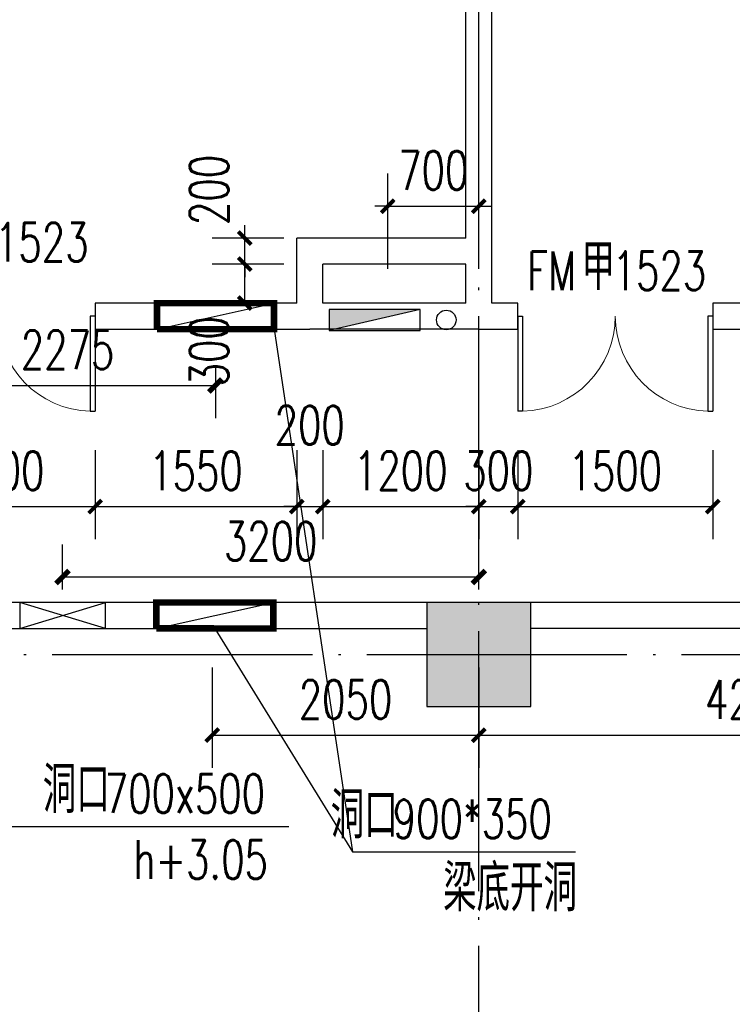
# Model space of a CAD drawing. Extents: x 797781 to 1255204, y 21234 to 1024248.
# Tile 236 of 256: x 909777 to 915258, y 275833 to 283400. Entities that reach past the tile are written whole.
import ezdxf

# ---------------------------------------------------------------- set-up
doc = ezdxf.new("R2010")
doc.units = 0
doc.header["$LTSCALE"] = 1000
doc.header["$MEASUREMENT"] = 0
doc.linetypes.add('230303生产综合楼-平面图_t8$0$DOTE', pattern=[2.42, 2, -0.2, 0.02, -0.2])
for name, color, linetype in [('00泄压阀', 2, 'Continuous'), ('230303生产综合楼-平面图_t8$0$COLUMN', 40, 'Continuous'), ('230303生产综合楼-平面图_t8$0$DIM_LEAD', 3, 'Continuous'), ('230303生产综合楼-平面图_t8$0$DOOR_FIRE', 4, 'Continuous'), ('230303生产综合楼-平面图_t8$0$DOOR_FIRE_TEXT', 7, 'Continuous'), ('230303生产综合楼-平面图_t8$0$DOTE', 1, '230303生产综合楼-平面图_t8$0$DOTE'), ('230303生产综合楼-平面图_t8$0$PUB_DIM', 3, 'Continuous'), ('230303生产综合楼-平面图_t8$0$PUB_TEXT', 7, 'Continuous'), ('230303生产综合楼-平面图_t8$0$WALL', 40, 'Continuous'), ('230303生产综合楼-平面图_t8$0$条件', 7, 'Continuous'), ('230303生产综合楼-平面图_t8$0$通风', 7, 'Continuous'), ('A泄压阀', 2, 'Continuous'), ('DIM_LEAD', 3, 'Continuous'), ('EQUIP_消火栓', 7, 'Continuous'), ('PUB_DIM', 3, 'Continuous'), ('PUB_HATCH', 8, 'Continuous'), ('PUB_TEXT', 7, 'Continuous'), ('VPIPE-消防', 1, 'Continuous')]:
    doc.layers.add(name, color=color, linetype=linetype)
doc.styles.add('230303生产综合楼-平面图_t8$0$_TCH_DIM', font='SIMPLEX', dxfattribs={"bigfont": 'GBCBIG'})
doc.styles.add('230303生产综合楼-平面图_T8$0$_TCH_DIM_T3', font='SIMPLEX', dxfattribs={"width": 0.705882, "bigfont": 'GBCBIG'})
doc.styles.add('230303生产综合楼-平面图_t8$0$_TCH_WINDOW', font='SIMPLEX', dxfattribs={"height": 3.5, "bigfont": 'GBCBIG'})
doc.styles.add('_TCH_DIM', font='SIMPLEX', dxfattribs={"bigfont": 'GBCBIG'})
doc.styles.add('_TCH_DIM_T3', font='SIMPLEX', dxfattribs={"width": 0.705882, "bigfont": 'GBCBIG'})
doc.dimstyles.new('230303生产综合楼-平面图_T8$0$_TCH_ARCH&&100', dxfattribs={"dimtxt": 297.5, "dimasz": 100, "dimexe": 250, "dimexo": 300, "dimgap": 126.25, "dimtad": 1, "dimdec": 0, "dimzin": 0, "dimdsep": 46, "dimtxsty": '230303生产综合楼-平面图_T8$0$_TCH_DIM_T3', "dimblk": '230303生产综合楼-平面图_t8$0$_ArchTick', "dimcen": 0.09, "dimclrt": 7, "dimazin": 2, "dimtfac": 1, "dimtdec": 0, "dimtix": 1, "dimtmove": 2, "dimatfit": 3, "dimfxl": 1, "dimtolj": 1, "dimtzin": 0, "dimarcsym": 0})
doc.dimstyles.new('_TCH_ARCH&&100', dxfattribs={"dimtxt": 297.5, "dimasz": 100, "dimexe": 250, "dimexo": 300, "dimgap": 126.25, "dimtad": 1, "dimdec": 0, "dimzin": 0, "dimdsep": 46, "dimtxsty": '_TCH_DIM_T3', "dimblk": 'ARCHTICK', "dimcen": 0.09, "dimclrt": 7, "dimazin": 2, "dimtfac": 1, "dimtdec": 0, "dimtix": 1, "dimtmove": 2, "dimatfit": 3, "dimfxl": 1, "dimtolj": 1, "dimtzin": 0, "dimarcsym": 0})

# ---------------------------------------------------------------- blocks, each defined once
blk = doc.blocks.new('_ArchTick')
at = {"color": 0, "linetype": 'ByBlock', "const_width": 0.4}
blk.add_lwpolyline([(-0.5, -0.5), (0.5, 0.5)], dxfattribs=at)
blk = doc.blocks.new('*D6658')
at = {"layer": 'Defpoints', "color": 0, "transparency": 16777216}
for p in [(648359.1, 277963.9), (650633.6, 277963.9), (650633.6, 277530.4)]:
    blk.add_point(p, dxfattribs=at)
at = {"layer": 'PUB_DIM', "color": 0, "lineweight": -2, "transparency": 16777216}
for p, q in [((648359.1, 277663.9), (648359.1, 277280.4)), ((650633.6, 277663.9), (650633.6, 277280.4)), ((648359.1, 277530.4), (650633.6, 277530.4))]:
    blk.add_line(p, q, dxfattribs=at)
at = {"layer": 'PUB_DIM', "color": 0, "lineweight": -2, "transparency": 16777216, "xscale": 100, "yscale": 100, "zscale": 100, "rotation": 180}
blk.add_blockref('_ArchTick', (648359.1, 277530.4), dxfattribs=at)
at = {"layer": 'PUB_DIM', "color": 0, "lineweight": -2, "transparency": 16777216, "xscale": 100, "yscale": 100, "zscale": 100}
blk.add_blockref('_ArchTick', (650633.6, 277530.4), dxfattribs=at)
at = {"layer": 'PUB_DIM', "color": 7, "transparency": 16777216, "insert": (649496.4, 277805.4), "char_height": 297.5, "attachment_point": 5, "style": '_TCH_DIM_T3'}
blk.add_mtext('\\A1;2275', dxfattribs=at)
blk = doc.blocks.new('A$C364970EA')
at = {"layer": '00泄压阀', "color": 2}
for p, q in [((-659.5, 0), (0, 200)), ((0, 0), (-659.5, 200))]:
    blk.add_line(p, q, dxfattribs=at)
blk.add_lwpolyline([(-659.5, 0), (0, 0), (0, 200), (-659.5, 200)], close=True, dxfattribs=at)
blk = doc.blocks.new('泄压阀')
at = {"layer": 'A泄压阀', "color": 2, "rotation": 180}
blk.add_blockref('A$C364970EA', (-320, 100), dxfattribs=at)
blk = doc.blocks.new('*D6568')
at = {"layer": 'Defpoints', "color": 0, "transparency": 16777216}
for p in [(1081362.6, 281165.8), (1078162.3, 280770.6), (1081362.6, 280770.6)]:
    blk.add_point(p, dxfattribs=at)
at = {"layer": 'PUB_DIM', "color": 0, "lineweight": -2, "transparency": 16777216}
for p, q in [((1078162.3, 281070.6), (1078162.3, 281415.8)), ((1081362.6, 281070.6), (1081362.6, 281415.8)), ((1078162.3, 281165.8), (1081362.6, 281165.8))]:
    blk.add_line(p, q, dxfattribs=at)
at = {"layer": 'PUB_DIM', "color": 0, "lineweight": -2, "transparency": 16777216, "xscale": 100, "yscale": 100, "zscale": 100, "rotation": 180}
blk.add_blockref('_ArchTick', (1078162.3, 281165.8), dxfattribs=at)
at = {"layer": 'PUB_DIM', "color": 0, "lineweight": -2, "transparency": 16777216, "xscale": 100, "yscale": 100, "zscale": 100}
blk.add_blockref('_ArchTick', (1081362.6, 281165.8), dxfattribs=at)
at = {"layer": 'PUB_DIM', "color": 7, "transparency": 16777216, "insert": (1079762.4, 281440.8), "char_height": 297.5, "attachment_point": 5, "style": '_TCH_DIM_T3'}
blk.add_mtext('\\A1;3200', dxfattribs=at)
blk = doc.blocks.new('230303生产综合楼-平面图_t8$0$_ArchTick')
at = {"color": 0, "linetype": 'ByBlock', "const_width": 0.3}
blk.add_lwpolyline([(-0.5, -0.5), (0.5, 0.5)], dxfattribs=at)
blk = doc.blocks.new('*D6443')
at = {"layer": '230303生产综合楼-平面图_t8$0$PUB_DIM', "color": 0, "lineweight": -2, "transparency": 16777216}
for p, q in [((520412.7, 80243.7), (520412.7, 79473.1)), ((522462.6, 80243.7), (522462.6, 79473.1)), ((520412.7, 79723.1), (522462.6, 79723.1))]:
    blk.add_line(p, q, dxfattribs=at)
at = {"layer": 'Defpoints', "color": 0, "transparency": 16777216}
for p in [(520412.7, 80543.7), (522462.6, 80543.7), (522462.6, 79723.1)]:
    blk.add_point(p, dxfattribs=at)
at = {"layer": '230303生产综合楼-平面图_t8$0$PUB_DIM', "color": 0, "lineweight": -2, "transparency": 16777216, "xscale": 100, "yscale": 100, "zscale": 100, "rotation": 180}
blk.add_blockref('230303生产综合楼-平面图_t8$0$_ArchTick', (520412.7, 79723.1), dxfattribs=at)
at = {"layer": '230303生产综合楼-平面图_t8$0$PUB_DIM', "color": 0, "lineweight": -2, "transparency": 16777216, "xscale": 100, "yscale": 100, "zscale": 100}
blk.add_blockref('230303生产综合楼-平面图_t8$0$_ArchTick', (522462.6, 79723.1), dxfattribs=at)
at = {"layer": '230303生产综合楼-平面图_t8$0$PUB_DIM', "color": 7, "transparency": 16777216, "insert": (521437.6, 79998.1), "char_height": 297.5, "attachment_point": 5, "style": '230303生产综合楼-平面图_T8$0$_TCH_DIM_T3'}
blk.add_mtext('\\A1;2050', dxfattribs=at)
blk = doc.blocks.new('*D6444')
at = {"layer": '230303生产综合楼-平面图_t8$0$PUB_DIM', "color": 0, "lineweight": -2, "transparency": 16777216}
for p, q in [((522462.6, 80243.7), (522462.6, 79473.1)), ((526662.4, 80243.7), (526662.4, 79473.1)), ((522462.6, 79723.1), (526662.4, 79723.1))]:
    blk.add_line(p, q, dxfattribs=at)
at = {"layer": 'Defpoints', "color": 0, "transparency": 16777216}
for p in [(522462.6, 80543.7), (526662.4, 80543.7), (526662.4, 79723.1)]:
    blk.add_point(p, dxfattribs=at)
at = {"layer": '230303生产综合楼-平面图_t8$0$PUB_DIM', "color": 0, "lineweight": -2, "transparency": 16777216, "xscale": 100, "yscale": 100, "zscale": 100, "rotation": 180}
blk.add_blockref('230303生产综合楼-平面图_t8$0$_ArchTick', (522462.6, 79723.1), dxfattribs=at)
at = {"layer": '230303生产综合楼-平面图_t8$0$PUB_DIM', "color": 0, "lineweight": -2, "transparency": 16777216, "xscale": 100, "yscale": 100, "zscale": 100}
blk.add_blockref('230303生产综合楼-平面图_t8$0$_ArchTick', (526662.4, 79723.1), dxfattribs=at)
at = {"layer": '230303生产综合楼-平面图_t8$0$PUB_DIM', "color": 7, "transparency": 16777216, "insert": (524562.5, 79998.1), "char_height": 297.5, "attachment_point": 5, "style": '230303生产综合楼-平面图_T8$0$_TCH_DIM_T3'}
blk.add_mtext('\\A1;4200', dxfattribs=at)
blk = doc.blocks.new('*D6302')
at = {"layer": '230303生产综合楼-平面图_t8$0$PUB_DIM', "color": 0, "lineweight": -2, "transparency": 16777216}
for p, q in [((1075607.5, 92637.1), (1075607.5, 93369.5)), ((1076307.4, 92637.1), (1076307.4, 93369.5)), ((1075607.5, 93119.5), (1075507.5, 93119.5)), ((1075607.5, 93119.5), (1076307.4, 93119.5)), ((1076307.4, 93119.5), (1076407.4, 93119.5))]:
    blk.add_line(p, q, dxfattribs=at)
at = {"layer": 'Defpoints', "color": 0, "transparency": 16777216}
for p in [(1076307.4, 93119.5), (1075607.5, 92337.1), (1076307.4, 92337.1)]:
    blk.add_point(p, dxfattribs=at)
at = {"layer": '230303生产综合楼-平面图_t8$0$PUB_DIM', "color": 0, "lineweight": -2, "transparency": 16777216, "xscale": 100, "yscale": 100, "zscale": 100}
blk.add_blockref('230303生产综合楼-平面图_t8$0$_ArchTick', (1075607.5, 93119.5), dxfattribs=at)
at = {"layer": '230303生产综合楼-平面图_t8$0$PUB_DIM', "color": 0, "lineweight": -2, "transparency": 16777216, "xscale": 100, "yscale": 100, "zscale": 100, "rotation": 180}
blk.add_blockref('230303生产综合楼-平面图_t8$0$_ArchTick', (1076307.4, 93119.5), dxfattribs=at)
at = {"layer": '230303生产综合楼-平面图_t8$0$PUB_DIM', "color": 7, "transparency": 16777216, "insert": (1075957.5, 93394.5), "char_height": 297.5, "attachment_point": 5, "style": '230303生产综合楼-平面图_T8$0$_TCH_DIM_T3'}
blk.add_mtext('\\A1;700', dxfattribs=at)
blk = doc.blocks.new('$TwtSys$00000434')
for p, q in [((-0.5, 0.5), (-0.5, -0.5)), ((-0.5, -0.5), (0.5, 0.5)), ((0.5, 0.5), (-0.5, 0.5)), ((0.5, -0.5), (0.5, 0.5)), ((-0.5, -0.5), (0.5, -0.5))]:
    blk.add_line(p, q)
blk.add_solid([(0.5, -0.5), (0.5, 0.5), (-0.5, -0.5)])
blk = doc.blocks.new('*D5241')
at = {"layer": '230303生产综合楼-平面图_t8$0$PUB_DIM', "color": 0, "lineweight": -2, "transparency": 16777216}
for p, q in [((911808, 281521.6), (911258.5, 281521.6)), ((911508.5, 281221.6), (911508.5, 281521.6)), ((911808, 281221.6), (911258.5, 281221.6))]:
    blk.add_line(p, q, dxfattribs=at)
at = {"layer": 'Defpoints', "color": 0, "transparency": 16777216}
for p in [(911508.5, 281521.6), (912108, 281521.6), (912108, 281221.6)]:
    blk.add_point(p, dxfattribs=at)
at = {"layer": '230303生产综合楼-平面图_t8$0$PUB_DIM', "color": 0, "lineweight": -2, "transparency": 16777216, "xscale": 100, "yscale": 100, "zscale": 100}
for p, rotation in [((911508.5, 281521.6), 90), ((911508.5, 281221.6), 270)]:
    blk.add_blockref('230303生产综合楼-平面图_t8$0$_ArchTick', p, dxfattribs=dict(at, rotation=rotation))
at = {"layer": '230303生产综合楼-平面图_t8$0$PUB_DIM', "color": 7, "transparency": 16777216, "insert": (911233.5, 280851.6), "char_height": 297.5, "attachment_point": 5, "rotation": 90, "style": '230303生产综合楼-平面图_T8$0$_TCH_DIM_T3'}
blk.add_mtext('\\A1;300', dxfattribs=at)
blk = doc.blocks.new('*D5242')
at = {"layer": '230303生产综合楼-平面图_t8$0$PUB_DIM', "color": 0, "lineweight": -2, "transparency": 16777216}
for p, q in [((911508.5, 281721.6), (911508.5, 281821.6)), ((911808, 281721.6), (911258.5, 281721.6)), ((911508.5, 281521.6), (911508.5, 281721.6)), ((911808, 281521.6), (911258.5, 281521.6)), ((911508.5, 281521.6), (911508.5, 281421.6))]:
    blk.add_line(p, q, dxfattribs=at)
at = {"layer": 'Defpoints', "color": 0, "transparency": 16777216}
for p in [(911508.5, 281721.6), (912108, 281721.6), (912108, 281521.6)]:
    blk.add_point(p, dxfattribs=at)
at = {"layer": '230303生产综合楼-平面图_t8$0$PUB_DIM', "color": 0, "lineweight": -2, "transparency": 16777216, "xscale": 100, "yscale": 100, "zscale": 100}
for p, rotation in [((911508.5, 281721.6), 270), ((911508.5, 281521.6), 90)]:
    blk.add_blockref('230303生产综合楼-平面图_t8$0$_ArchTick', p, dxfattribs=dict(at, rotation=rotation))
at = {"layer": '230303生产综合楼-平面图_t8$0$PUB_DIM', "color": 7, "transparency": 16777216, "insert": (911233.5, 282091.6), "char_height": 297.5, "attachment_point": 5, "rotation": 90, "style": '230303生产综合楼-平面图_T8$0$_TCH_DIM_T3'}
blk.add_mtext('\\A1;200', dxfattribs=at)
blk = doc.blocks.new('*D5268')
at = {"layer": '230303生产综合楼-平面图_t8$0$PUB_DIM', "color": 0, "lineweight": -2, "transparency": 16777216}
for p, q in [((908858, 280090.3), (908858, 279408)), ((910358, 280090.3), (910358, 279408)), ((908858, 279658), (910358, 279658))]:
    blk.add_line(p, q, dxfattribs=at)
at = {"layer": 'Defpoints', "color": 0, "transparency": 16777216}
for p in [(908858, 280390.3), (910358, 280390.3), (910358, 279658)]:
    blk.add_point(p, dxfattribs=at)
at = {"layer": '230303生产综合楼-平面图_t8$0$PUB_DIM', "color": 0, "lineweight": -2, "transparency": 16777216, "xscale": 100, "yscale": 100, "zscale": 100, "rotation": 180}
blk.add_blockref('230303生产综合楼-平面图_t8$0$_ArchTick', (908858, 279658), dxfattribs=at)
at = {"layer": '230303生产综合楼-平面图_t8$0$PUB_DIM', "color": 0, "lineweight": -2, "transparency": 16777216, "xscale": 100, "yscale": 100, "zscale": 100}
blk.add_blockref('230303生产综合楼-平面图_t8$0$_ArchTick', (910358, 279658), dxfattribs=at)
at = {"layer": '230303生产综合楼-平面图_t8$0$PUB_DIM', "color": 7, "transparency": 16777216, "insert": (909608, 279933), "char_height": 297.5, "attachment_point": 5, "style": '230303生产综合楼-平面图_T8$0$_TCH_DIM_T3'}
blk.add_mtext('\\A1;1500', dxfattribs=at)
blk = doc.blocks.new('*D5269')
at = {"layer": '230303生产综合楼-平面图_t8$0$PUB_DIM', "color": 0, "lineweight": -2, "transparency": 16777216}
for p, q in [((910358, 280090.3), (910358, 279408)), ((911908, 280090.3), (911908, 279408)), ((910358, 279658), (911908, 279658))]:
    blk.add_line(p, q, dxfattribs=at)
at = {"layer": 'Defpoints', "color": 0, "transparency": 16777216}
for p in [(910358, 280390.3), (911908, 280390.3), (911908, 279658)]:
    blk.add_point(p, dxfattribs=at)
at = {"layer": '230303生产综合楼-平面图_t8$0$PUB_DIM', "color": 0, "lineweight": -2, "transparency": 16777216, "xscale": 100, "yscale": 100, "zscale": 100, "rotation": 180}
blk.add_blockref('230303生产综合楼-平面图_t8$0$_ArchTick', (910358, 279658), dxfattribs=at)
at = {"layer": '230303生产综合楼-平面图_t8$0$PUB_DIM', "color": 0, "lineweight": -2, "transparency": 16777216, "xscale": 100, "yscale": 100, "zscale": 100}
blk.add_blockref('230303生产综合楼-平面图_t8$0$_ArchTick', (911908, 279658), dxfattribs=at)
at = {"layer": '230303生产综合楼-平面图_t8$0$PUB_DIM', "color": 7, "transparency": 16777216, "insert": (911133, 279933), "char_height": 297.5, "attachment_point": 5, "style": '230303生产综合楼-平面图_T8$0$_TCH_DIM_T3'}
blk.add_mtext('\\A1;1550', dxfattribs=at)
blk = doc.blocks.new('*D5270')
at = {"layer": '230303生产综合楼-平面图_t8$0$PUB_DIM', "color": 0, "lineweight": -2, "transparency": 16777216}
for p, q in [((911908, 280090.3), (911908, 279408)), ((912108, 280090.3), (912108, 279408)), ((911908, 279658), (911808, 279658)), ((911908, 279658), (912108, 279658)), ((912108, 279658), (912208, 279658))]:
    blk.add_line(p, q, dxfattribs=at)
at = {"layer": 'Defpoints', "color": 0, "transparency": 16777216}
for p in [(911908, 280390.3), (912108, 280390.3), (912108, 279658)]:
    blk.add_point(p, dxfattribs=at)
at = {"layer": '230303生产综合楼-平面图_t8$0$PUB_DIM', "color": 0, "lineweight": -2, "transparency": 16777216, "xscale": 100, "yscale": 100, "zscale": 100}
blk.add_blockref('230303生产综合楼-平面图_t8$0$_ArchTick', (911908, 279658), dxfattribs=at)
at = {"layer": '230303生产综合楼-平面图_t8$0$PUB_DIM', "color": 0, "lineweight": -2, "transparency": 16777216, "xscale": 100, "yscale": 100, "zscale": 100, "rotation": 180}
blk.add_blockref('230303生产综合楼-平面图_t8$0$_ArchTick', (912108, 279658), dxfattribs=at)
at = {"layer": '230303生产综合楼-平面图_t8$0$PUB_DIM', "color": 7, "transparency": 16777216, "insert": (912008, 280283), "char_height": 297.5, "attachment_point": 5, "style": '230303生产综合楼-平面图_T8$0$_TCH_DIM_T3'}
blk.add_mtext('\\A1;200', dxfattribs=at)
blk = doc.blocks.new('*D5271')
at = {"layer": '230303生产综合楼-平面图_t8$0$PUB_DIM', "color": 0, "lineweight": -2, "transparency": 16777216}
for p, q in [((912108, 280090.3), (912108, 279408)), ((913308, 280090.3), (913308, 279408)), ((912108, 279658), (913308, 279658))]:
    blk.add_line(p, q, dxfattribs=at)
at = {"layer": 'Defpoints', "color": 0, "transparency": 16777216}
for p in [(912108, 280390.3), (913308, 280390.3), (913308, 279658)]:
    blk.add_point(p, dxfattribs=at)
at = {"layer": '230303生产综合楼-平面图_t8$0$PUB_DIM', "color": 0, "lineweight": -2, "transparency": 16777216, "xscale": 100, "yscale": 100, "zscale": 100, "rotation": 180}
blk.add_blockref('230303生产综合楼-平面图_t8$0$_ArchTick', (912108, 279658), dxfattribs=at)
at = {"layer": '230303生产综合楼-平面图_t8$0$PUB_DIM', "color": 0, "lineweight": -2, "transparency": 16777216, "xscale": 100, "yscale": 100, "zscale": 100}
blk.add_blockref('230303生产综合楼-平面图_t8$0$_ArchTick', (913308, 279658), dxfattribs=at)
at = {"layer": '230303生产综合楼-平面图_t8$0$PUB_DIM', "color": 7, "transparency": 16777216, "insert": (912708, 279933), "char_height": 297.5, "attachment_point": 5, "style": '230303生产综合楼-平面图_T8$0$_TCH_DIM_T3'}
blk.add_mtext('\\A1;1200', dxfattribs=at)
blk = doc.blocks.new('*D5272')
at = {"layer": '230303生产综合楼-平面图_t8$0$PUB_DIM', "color": 0, "lineweight": -2, "transparency": 16777216}
for p, q in [((913308, 280090.3), (913308, 279408)), ((913608, 280090.3), (913608, 279408)), ((913308, 279658), (913208, 279658)), ((913308, 279658), (913608, 279658)), ((913608, 279658), (913708, 279658))]:
    blk.add_line(p, q, dxfattribs=at)
at = {"layer": 'Defpoints', "color": 0, "transparency": 16777216}
for p in [(913308, 280390.3), (913608, 280390.3), (913608, 279658)]:
    blk.add_point(p, dxfattribs=at)
at = {"layer": '230303生产综合楼-平面图_t8$0$PUB_DIM', "color": 0, "lineweight": -2, "transparency": 16777216, "xscale": 100, "yscale": 100, "zscale": 100}
blk.add_blockref('230303生产综合楼-平面图_t8$0$_ArchTick', (913308, 279658), dxfattribs=at)
at = {"layer": '230303生产综合楼-平面图_t8$0$PUB_DIM', "color": 0, "lineweight": -2, "transparency": 16777216, "xscale": 100, "yscale": 100, "zscale": 100, "rotation": 180}
blk.add_blockref('230303生产综合楼-平面图_t8$0$_ArchTick', (913608, 279658), dxfattribs=at)
at = {"layer": '230303生产综合楼-平面图_t8$0$PUB_DIM', "color": 7, "transparency": 16777216, "insert": (913458, 279933), "char_height": 297.5, "attachment_point": 5, "style": '230303生产综合楼-平面图_T8$0$_TCH_DIM_T3'}
blk.add_mtext('\\A1;300', dxfattribs=at)
blk = doc.blocks.new('*D5273')
at = {"layer": '230303生产综合楼-平面图_t8$0$PUB_DIM', "color": 0, "lineweight": -2, "transparency": 16777216}
for p, q in [((913608, 280090.3), (913608, 279408)), ((915108, 280090.3), (915108, 279408)), ((913608, 279658), (915108, 279658))]:
    blk.add_line(p, q, dxfattribs=at)
at = {"layer": 'Defpoints', "color": 0, "transparency": 16777216}
for p in [(913608, 280390.3), (915108, 280390.3), (915108, 279658)]:
    blk.add_point(p, dxfattribs=at)
at = {"layer": '230303生产综合楼-平面图_t8$0$PUB_DIM', "color": 0, "lineweight": -2, "transparency": 16777216, "xscale": 100, "yscale": 100, "zscale": 100, "rotation": 180}
blk.add_blockref('230303生产综合楼-平面图_t8$0$_ArchTick', (913608, 279658), dxfattribs=at)
at = {"layer": '230303生产综合楼-平面图_t8$0$PUB_DIM', "color": 0, "lineweight": -2, "transparency": 16777216, "xscale": 100, "yscale": 100, "zscale": 100}
blk.add_blockref('230303生产综合楼-平面图_t8$0$_ArchTick', (915108, 279658), dxfattribs=at)
at = {"layer": '230303生产综合楼-平面图_t8$0$PUB_DIM', "color": 7, "transparency": 16777216, "insert": (914358, 279933), "char_height": 297.5, "attachment_point": 5, "style": '230303生产综合楼-平面图_T8$0$_TCH_DIM_T3'}
blk.add_mtext('\\A1;1500', dxfattribs=at)
blk = doc.blocks.new('230303生产综合楼-平面图_t8$0$$DorLib2D$00000002')
for p, q in [((-0.5, 0), (-0.5, 0.4875)), ((-0.475, 0.4875), (-0.5, 0.4875)), ((-0.475, 0), (-0.475, 0.4875)), ((0.475, 0), (0.475, 0.4875)), ((0.475, 0.4875), (0.5, 0.4875)), ((0.5, 0), (0.5, 0.4875)), ((-0.5, 0), (-0.475, 0)), ((0.5, 0), (0.475, 0))]:
    blk.add_line(p, q)
at = {"lineweight": 13}
for centre, start, end in [((-0.4875, 0), 0, 88.5307), ((0.4875, 0), 91.4693, 180)]:
    blk.add_arc(centre, 0.4875, start, end, dxfattribs=at)
blk = doc.blocks.new('_FZH')
blk.add_lwpolyline([(-0.5, -0.5), (0.5, -0.5), (0.5, 0.5), (-0.5, 0.5)], close=True)
at = {"layer": 'PUB_HATCH'}
blk.add_solid([(-0.5, -0.5), (0.5, -0.5), (-0.5, 0.5), (0.5, 0.5)], dxfattribs=at)
blk = doc.blocks.new('2FND22')
at = {"layer": 'DIM_LEAD'}
blk.add_line((649055.3, 274140.6), (651197.9, 274140.6), dxfattribs=at)
at = {"layer": 'PUB_TEXT', "style": '_TCH_DIM'}
blk.add_text('洞口', height=357.45, dxfattribs=at).set_placement((649306.3, 274245.6))
at = {"layer": 'PUB_TEXT', "style": '_TCH_DIM', "width": 0.705882}
for s, p in [('700x500', (649782.9, 274245.6)), ('h+3.05', (650002.9, 273738.1))]:
    blk.add_text(s, height=297.5, dxfattribs=at).set_placement(p)
at = {"layer": 'PUB_DIM'}
dim = blk.add_aligned_dim(p1=(648359.0975, 277963.8859), p2=(650633.6466, 277963.8859), distance=-433.4697, dimstyle='_TCH_ARCH&&100', dxfattribs=at)
dim.commit()
dim.dimension.update_dxf_attribs({"geometry": '*D6658', "text_midpoint": (649496.372, 277805.4162)})
blk = doc.blocks.new('2FXYF')
at = {"layer": 'A泄压阀', "color": 8, "rotation": 180.0000000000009}
blk.add_blockref('泄压阀', (1078172.1, 280870.6), dxfattribs=at)
at = {"layer": 'PUB_DIM'}
dim = blk.add_aligned_dim(p1=(1078162.3, 280770.6), p2=(1081362.6, 280770.6), distance=395.2, dimstyle='_TCH_ARCH&&100', dxfattribs=at)
dim.commit()
dim.dimension.update_dxf_attribs({"geometry": '*D6568', "text_midpoint": (1079762.4, 281440.8)})
blk = doc.blocks.new('230303生产综合楼-平面图_t8$0$2FNTD')
at = {"layer": '230303生产综合楼-平面图_t8$0$DIM_LEAD'}
for p, q in [((520888.1, 82843.2), (521491.2, 78825.5)), ((520432.7, 80543.7), (521491.2, 78825.5)), ((521491.2, 78825.5), (523205.9, 78825.5))]:
    blk.add_line(p, q, dxfattribs=at)
at = {"layer": '230303生产综合楼-平面图_t8$0$条件', "color": 1}
blk.add_lwpolyline([(519988.1, 82843.2), (520888.1, 83043.1)], dxfattribs=at)
at = {"layer": '230303生产综合楼-平面图_t8$0$条件', "color": 1, "elevation": -450}
blk.add_lwpolyline([(519982.7, 80544.1), (520882.7, 80743.1)], dxfattribs=at)
at = {"layer": '230303生产综合楼-平面图_t8$0$通风', "color": 1, "const_width": 50}
blk.add_lwpolyline([(519988.1, 82843.2), (519988.1, 83043.2), (520888.1, 83043.1), (520888.1, 82843.2), (519988.1, 82844.1)], dxfattribs=at)
at = {"layer": '230303生产综合楼-平面图_t8$0$通风', "color": 1, "const_width": 50, "elevation": -450}
blk.add_lwpolyline([(519982.7, 80543.2), (519982.7, 80743.2), (520882.7, 80743.1), (520882.7, 80543.2), (519982.7, 80544.1)], dxfattribs=at)
at = {"layer": '230303生产综合楼-平面图_t8$0$PUB_TEXT', "style": '230303生产综合楼-平面图_t8$0$_TCH_DIM'}
for s, p in [('洞口', (521324.3, 78930.5)), ('梁底开洞', (522188.7, 78370.5))]:
    blk.add_text(s, height=357.45, dxfattribs=at).set_placement(p)
at = {"layer": '230303生产综合楼-平面图_t8$0$PUB_TEXT', "style": '230303生产综合楼-平面图_t8$0$_TCH_DIM', "width": 0.705882}
blk.add_text('900*350', height=297.5, dxfattribs=at).set_placement((521800.9, 78930.5))
at = {"layer": '230303生产综合楼-平面图_t8$0$PUB_DIM'}
for p1, p2, picture, middle in [((520412.7, 80543.7), (522462.6, 80543.7), '*D6443', (521437.6, 79998.1)), ((522462.6, 80543.7), (526662.4, 80543.7), '*D6444', (524562.5, 79998.1))]:
    dim = blk.add_aligned_dim(p1=p1, p2=p2, distance=-820.6, dimstyle='230303生产综合楼-平面图_T8$0$_TCH_ARCH&&100', dxfattribs=at)
    dim.commit()
    dim.dimension.update_dxf_attribs({"geometry": picture, "text_midpoint": middle})
blk = doc.blocks.new('230303生产综合楼-平面图_t8$0$2-XHS')
at = {"layer": 'VPIPE-消防'}
blk.add_circle((1076057.4, 92244.8), 75, dxfattribs=at)
at = {"layer": 'EQUIP_消火栓', "xscale": 700, "yscale": 160, "zscale": 700, "rotation": 179.9999999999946}
blk.add_blockref('$TwtSys$00000434', (1075507.4, 92244.7), dxfattribs=at)
at = {"layer": '230303生产综合楼-平面图_t8$0$PUB_DIM'}
dim = blk.add_aligned_dim(p1=(1075607.5, 92337.1), p2=(1076307.4, 92337.1), distance=782.4, dimstyle='230303生产综合楼-平面图_T8$0$_TCH_ARCH&&100', dxfattribs=at)
dim.commit()
dim.dimension.update_dxf_attribs({"geometry": '*D6302', "text_midpoint": (1075957.5, 93394.5)})

msp = doc.modelspace()

# ---------------------------------------------------------------- linework, layer by layer
at = {"layer": '230303生产综合楼-平面图_t8$0$DOTE'}
for p, q in [((913308, 267021.6), (913308, 298621.6)), ((895508, 278521.6), (989908, 278521.6))]:
    msp.add_line(p, q, dxfattribs=at)
at = {"layer": '230303生产综合楼-平面图_t8$0$WALL'}
for p, q in [((913208, 281721.6), (913208, 286471.6)), ((913408, 281621.6), (913408, 286471.6)), ((911908, 281221.6), (911908, 281721.6)), ((913208, 281721.6), (911908, 281721.6)), ((913408, 281221.6), (913408, 281621.6)), ((912108, 281221.6), (912108, 281521.6)), ((913208, 281521.6), (912108, 281521.6)), ((913208, 281221.6), (913208, 281521.6)), ((911908, 281221.6), (910358, 281221.6)), ((910358, 281221.6), (910358, 281021.6)), ((913208, 281221.6), (912108, 281221.6)), ((913608, 281221.6), (913408, 281221.6)), ((913608, 281021.6), (913608, 281221.6)), ((926058, 281221.6), (915108, 281221.6)), ((915108, 281221.6), (915108, 281021.6)), ((910358, 281021.6), (912008, 281021.6)), ((913308, 281021.6), (912008, 281021.6)), ((913308, 281021.6), (913608, 281021.6)), ((915108, 281021.6), (926058, 281021.6)), ((912908, 278921.6), (907358, 278921.6)), ((921308, 278921.6), (913708, 278921.6)), ((907358, 278721.6), (912908, 278721.6)), ((921308, 278721.6), (913708, 278721.6))]:
    msp.add_line(p, q, dxfattribs=at)

# ---------------------------------------------------------------- block references
for name, p in [('230303生产综合楼-平面图_t8$0$2FNTD', (390845.4, 198177.9)), ('2FND22', (260648.9, 3057.7)), ('230303生产综合楼-平面图_t8$0$2-XHS', (-162999.4, 188847.3)), ('2FXYF', (-168054.6, -2049))]:
    msp.add_blockref(name, p)
at = {"layer": '230303生产综合楼-平面图_t8$0$COLUMN', "xscale": 800, "yscale": 800, "zscale": 800, "rotation": 270}
msp.add_blockref('_FZH', (913308, 278521.6), dxfattribs=at)
at = {"layer": '230303生产综合楼-平面图_t8$0$DOOR_FIRE', "xscale": 1500, "yscale": 1500, "zscale": 200, "rotation": 180}
for p in [(909608, 281121.6), (914358, 281121.6)]:
    msp.add_blockref('230303生产综合楼-平面图_t8$0$$DorLib2D$00000002', p, dxfattribs=at)

# ---------------------------------------------------------------- texts
at = {"layer": '230303生产综合楼-平面图_t8$0$DOOR_FIRE_TEXT', "style": '230303生产综合楼-平面图_t8$0$_TCH_WINDOW', "width": 0.705882}
for s, p in [('1523', (909587.2, 281540.9)), ('FM', (913678.9, 281321.6)), ('1523', (914337.2, 281321.6))]:
    msp.add_text(s, height=297.5, dxfattribs=at).set_placement(p)
at = {"layer": '230303生产综合楼-平面图_t8$0$DOOR_FIRE_TEXT', "style": '230303生产综合楼-平面图_t8$0$_TCH_WINDOW'}
msp.add_text('甲', height=357.4, dxfattribs=at).set_placement((914098.9, 281321.6))

# ---------------------------------------------------------------- dimensions: what is measured, and where the dimension line sits
at = {"layer": '230303生产综合楼-平面图_t8$0$PUB_DIM'}
for base, p1, p2, angle, picture, middle in [((911508.5, 281721.6), (912108, 281521.6), (912108, 281721.6), 90, '*D5242', (911233.5, 282091.6)), ((911508.5, 281521.6), (912108, 281221.6), (912108, 281521.6), 90, '*D5241', (911233.5, 280851.6)), ((912108, 279658), (911908, 280390.3), (912108, 280390.3), 0, '*D5270', (912008, 280283))]:
    dim = msp.add_linear_dim(base=base, p1=p1, p2=p2, angle=angle, dimstyle='230303生产综合楼-平面图_T8$0$_TCH_ARCH&&100', dxfattribs=at)
    dim.commit()
    dim.dimension.update_dxf_attribs({"geometry": picture, "text_midpoint": middle, "dimtype": 161})
for p1, p2, picture, middle in [((908858, 280390.3), (910358, 280390.3), '*D5268', (909608, 279933)), ((910358, 280390.3), (911908, 280390.3), '*D5269', (911133, 279933)), ((912108, 280390.3), (913308, 280390.3), '*D5271', (912708, 279933)), ((913308, 280390.3), (913608, 280390.3), '*D5272', (913458, 279933)), ((913608, 280390.3), (915108, 280390.3), '*D5273', (914358, 279933))]:
    dim = msp.add_aligned_dim(p1=p1, p2=p2, distance=-732.3, dimstyle='230303生产综合楼-平面图_T8$0$_TCH_ARCH&&100', dxfattribs=at)
    dim.commit()
    dim.dimension.update_dxf_attribs({"geometry": picture, "text_midpoint": middle})

doc.saveas('drawing.dxf')
